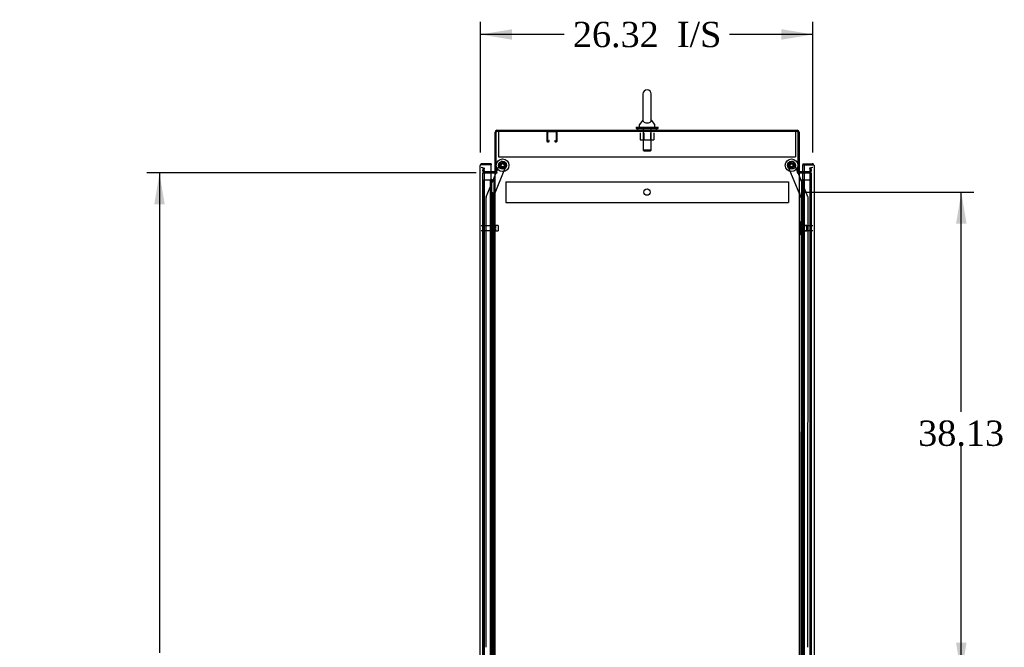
# Model space of a CAD drawing. Header units: inches. Extents: x 2 to 538, y -2 to 358.
# Tile 13 of 19: x 229 to 307, y 182 to 232. Entities that reach past the tile are written whole.
import ezdxf
from ezdxf.enums import TextEntityAlignment as Align
from ezdxf.lldxf.tags import DXFTag

# ---------------------------------------------------------------- set-up
doc = ezdxf.new("R2010")
doc.units = ezdxf.units.IN
doc.header["$MEASUREMENT"] = 0
for name, color, linetype in [('COM50677-1', 7, 'Continuous'), ('COM53964-2', 7, 'Continuous'), ('COM54746-78', 7, 'Continuous'), ('COM55914', 7, 'Continuous'), ('COM70220', 7, 'Continuous'), ('COM70449-3', 7, 'Continuous'), ('COM70839-6', 7, 'Continuous'), ('COM71197-4', 7, 'Continuous'), ('COM71199-6', 7, 'Continuous'), ('Default', 7, 'Continuous'), ('NTS18024', 7, 'Continuous'), ('NTS18147', 7, 'Continuous'), ('ROL87452', 7, 'Continuous'), ('RVT17786', 7, 'Continuous'), ('SCS86414', 7, 'Continuous'), ('STD26122', 7, 'Continuous'), ('WAF25376', 7, 'Continuous'), ('WAF25377', 7, 'Continuous'), ('WAM254785', 7, 'Continuous'), ('WAM30038', 7, 'Continuous')]:
    doc.layers.add(name, color=color, linetype=linetype)
doc.styles.add('SEACAD_Times_New_Roman', font='times.ttf')
tags = doc.linetypes.add('HIDDEN2', pattern=[0.1875, 0.125, -0.0625]).pattern_tags.tags
tags[6:7] = [DXFTag(74, 4), DXFTag(75, 0), DXFTag(340, '0'), DXFTag(46, 0.0), DXFTag(50, 0.0), DXFTag(44, 0.0), DXFTag(45, 0.0)]
tags[4:5] = [DXFTag(74, 4), DXFTag(75, 0), DXFTag(340, '0'), DXFTag(46, 0.0), DXFTag(50, 0.0), DXFTag(44, 0.0), DXFTag(45, 0.0)]
doc.dimstyles.new('HAMMOND_(STH_-_540x360)', dxfattribs={"dimtxt": 2, "dimasz": 2.5, "dimexe": 1, "dimexo": 1, "dimgap": 0.5, "dimtad": 0, "dimtih": 1, "dimtoh": 1, "dimzin": 0, "dimdsep": 46, "dimtxsty": 'SEACAD_Times_New_Roman', "dimblk1": '_SE_FILLED', "dimblk2": '_SE_FILLED', "dimsah": 1, "dimcen": 1, "dimadec": 0, "dimazin": 0, "dimtfac": 0.8, "dimtofl": 0, "dimtmove": 0, "dimatfit": 3, "dimfxl": 1, "dimtolj": 1, "dimtzin": 0, "dimarcsym": 0})

# ---------------------------------------------------------------- blocks, each defined once
blk = doc.blocks.new('SE3')
at = {"layer": 'COM50677-1', "color": 7, "linetype": 'HIDDEN2'}
for p, q in [((266.769, 223.02), (266.769, 222.835)), ((290.269, 223.02), (290.269, 222.835)), ((266.769, 222.835), (266.769, 221.02)), ((290.269, 222.835), (290.269, 221.02)), ((266.769, 221.02), (290.269, 221.02))]:
    blk.add_line(p, q, dxfattribs=at)
at = {"layer": 'COM53964-2', "color": 7, "linetype": 'HIDDEN2'}
for p, q in [((267.331, 219.029), (267.331, 218.891)), ((267.331, 219.029), (289.706, 219.029)), ((289.706, 219.029), (289.706, 218.891)), ((267.331, 218.891), (267.331, 217.542)), ((289.706, 218.891), (289.706, 217.542)), ((267.331, 217.542), (267.331, 217.404)), ((289.706, 217.542), (289.706, 217.404)), ((267.331, 217.404), (289.706, 217.404))]:
    blk.add_line(p, q, dxfattribs=at)
blk.add_circle((278.519, 218.216), 0.25, dxfattribs=at)
at = {"layer": 'COM54746-78', "color": 7, "linetype": 'HIDDEN2'}
for p, q in [((265.586, 219.194), (266.111, 219.194)), ((265.586, 141.194), (265.586, 219.194)), ((266.111, 219.194), (266.136, 219.194)), ((266.128, 219.203), (266.128, 219.229)), ((266.128, 219.229), (266.178, 219.229)), ((266.178, 219.203), (266.128, 219.203)), ((266.136, 141.194), (266.136, 219.194)), ((266.191, 219.194), (266.136, 219.194)), ((266.141, 219.203), (266.141, 141.194)), ((266.178, 219.229), (266.203, 219.229)), ((266.178, 219.203), (266.203, 219.203)), ((266.191, 219.194), (266.232, 219.194)), ((266.191, 218.194), (266.191, 219.194)), ((266.203, 219.229), (266.253, 219.229)), ((266.253, 219.203), (266.203, 219.203)), ((266.232, 219.194), (266.427, 219.194)), ((266.232, 218.194), (266.232, 219.194)), ((266.241, 141.194), (266.241, 219.203)), ((266.253, 219.229), (266.253, 219.203)), ((266.427, 219.194), (266.489, 219.194)), ((266.427, 141.194), (266.427, 219.194)), ((290.797, 219.194), (290.797, 141.194)), ((290.897, 141.194), (290.897, 219.194)), ((290.966, 219.194), (291.451, 219.194)), ((291.451, 141.194), (291.451, 219.194)), ((266.136, 218.194), (266.191, 218.194)), ((266.18, 218.194), (266.308, 218.194)), ((266.18, 217.194), (266.18, 218.194)), ((266.277, 217.194), (266.277, 218.194)), ((266.303, 218.194), (266.303, 217.194)), ((266.308, 217.194), (266.308, 218.194)), ((290.76, 218.194), (290.73, 218.194)), ((290.73, 218.194), (290.73, 217.194)), ((266.136, 217.194), (266.191, 217.194)), ((266.18, 217.194), (266.308, 217.194)), ((266.191, 216.194), (266.191, 217.194)), ((266.232, 216.194), (266.232, 217.194)), ((290.76, 217.194), (290.73, 217.194)), ((266.136, 216.194), (266.191, 216.194)), ((266.18, 216.194), (266.308, 216.194)), ((266.18, 215.194), (266.18, 216.194)), ((266.277, 215.194), (266.277, 216.194)), ((266.303, 216.194), (266.303, 215.194)), ((266.308, 215.194), (266.308, 216.194)), ((290.76, 216.194), (290.73, 216.194)), ((290.73, 216.194), (290.73, 215.194)), ((266.136, 215.194), (266.191, 215.194)), ((266.18, 215.194), (266.308, 215.194)), ((266.191, 214.194), (266.191, 215.194)), ((266.232, 214.194), (266.232, 215.194)), ((290.76, 215.194), (290.73, 215.194)), ((266.136, 214.194), (266.191, 214.194)), ((266.18, 214.194), (266.308, 214.194)), ((266.18, 213.194), (266.18, 214.194)), ((266.277, 213.194), (266.277, 214.194)), ((266.303, 214.194), (266.303, 213.194)), ((266.308, 213.194), (266.308, 214.194)), ((290.76, 214.194), (290.73, 214.194)), ((290.73, 214.194), (290.73, 213.194)), ((266.136, 213.194), (266.191, 213.194)), ((266.18, 213.194), (266.308, 213.194)), ((266.191, 212.194), (266.191, 213.194)), ((266.232, 212.194), (266.232, 213.194)), ((290.76, 213.194), (290.73, 213.194)), ((266.136, 212.194), (266.191, 212.194)), ((266.18, 212.194), (266.308, 212.194)), ((266.18, 211.194), (266.18, 212.194)), ((266.277, 211.194), (266.277, 212.194)), ((266.303, 212.194), (266.303, 211.194)), ((266.308, 211.194), (266.308, 212.194)), ((290.76, 212.194), (290.73, 212.194)), ((290.73, 212.194), (290.73, 211.194)), ((266.136, 211.194), (266.191, 211.194)), ((266.18, 211.194), (266.308, 211.194)), ((266.191, 210.194), (266.191, 211.194)), ((266.232, 210.194), (266.232, 211.194)), ((290.76, 211.194), (290.73, 211.194)), ((266.136, 210.194), (266.191, 210.194)), ((266.18, 210.194), (266.308, 210.194)), ((266.18, 209.194), (266.18, 210.194)), ((266.277, 209.194), (266.277, 210.194)), ((266.303, 210.194), (266.303, 209.194)), ((266.308, 209.194), (266.308, 210.194)), ((290.76, 210.194), (290.73, 210.194)), ((290.73, 210.194), (290.73, 209.194)), ((266.136, 209.194), (266.191, 209.194)), ((266.18, 209.194), (266.308, 209.194)), ((266.191, 208.194), (266.191, 209.194)), ((266.232, 208.194), (266.232, 209.194)), ((290.76, 209.194), (290.73, 209.194)), ((266.136, 208.194), (266.191, 208.194)), ((266.18, 208.194), (266.308, 208.194)), ((266.18, 207.194), (266.18, 208.194)), ((266.277, 207.194), (266.277, 208.194)), ((266.303, 208.194), (266.303, 207.194)), ((266.308, 207.194), (266.308, 208.194)), ((290.76, 208.194), (290.73, 208.194)), ((290.73, 208.194), (290.73, 207.194)), ((266.136, 207.194), (266.191, 207.194)), ((266.18, 207.194), (266.308, 207.194)), ((266.191, 206.194), (266.191, 207.194)), ((266.232, 206.194), (266.232, 207.194)), ((290.76, 207.194), (290.73, 207.194)), ((266.136, 206.194), (266.191, 206.194)), ((266.18, 206.194), (266.308, 206.194)), ((266.18, 205.194), (266.18, 206.194)), ((266.277, 205.194), (266.277, 206.194)), ((266.303, 206.194), (266.303, 205.194)), ((266.308, 205.194), (266.308, 206.194)), ((290.76, 206.194), (290.73, 206.194)), ((290.73, 206.194), (290.73, 205.194)), ((266.136, 205.194), (266.191, 205.194)), ((266.18, 205.194), (266.308, 205.194)), ((266.191, 204.194), (266.191, 205.194)), ((266.232, 204.194), (266.232, 205.194)), ((290.76, 205.194), (290.73, 205.194)), ((266.136, 204.194), (266.191, 204.194)), ((266.18, 204.194), (266.308, 204.194)), ((266.18, 203.194), (266.18, 204.194)), ((266.277, 203.194), (266.277, 204.194)), ((266.303, 204.194), (266.303, 203.194)), ((266.308, 203.194), (266.308, 204.194)), ((290.76, 204.194), (290.73, 204.194)), ((290.73, 204.194), (290.73, 203.194)), ((266.136, 203.194), (266.191, 203.194)), ((266.18, 203.194), (266.308, 203.194)), ((266.191, 202.194), (266.191, 203.194)), ((266.232, 202.194), (266.232, 203.194)), ((290.76, 203.194), (290.73, 203.194)), ((266.136, 202.194), (266.191, 202.194)), ((266.18, 202.194), (266.308, 202.194)), ((266.18, 201.194), (266.18, 202.194)), ((266.277, 201.194), (266.277, 202.194)), ((266.303, 202.194), (266.303, 201.194)), ((266.308, 201.194), (266.308, 202.194)), ((290.76, 202.194), (290.73, 202.194)), ((290.73, 202.194), (290.73, 201.194)), ((266.136, 201.194), (266.191, 201.194)), ((266.18, 201.194), (266.308, 201.194)), ((266.191, 200.194), (266.191, 201.194)), ((266.232, 200.194), (266.232, 201.194)), ((290.76, 201.194), (290.73, 201.194)), ((266.136, 200.194), (266.191, 200.194)), ((266.18, 200.194), (266.308, 200.194)), ((266.18, 199.194), (266.18, 200.194)), ((266.277, 199.194), (266.277, 200.194)), ((266.303, 200.194), (266.303, 199.194)), ((266.308, 199.194), (266.308, 200.194)), ((290.76, 200.194), (290.73, 200.194)), ((290.73, 200.194), (290.73, 199.194)), ((266.136, 199.194), (266.191, 199.194)), ((266.18, 199.194), (266.308, 199.194)), ((266.191, 198.194), (266.191, 199.194)), ((266.232, 198.194), (266.232, 199.194)), ((290.76, 199.194), (290.73, 199.194)), ((266.136, 198.194), (266.191, 198.194)), ((266.18, 198.194), (266.308, 198.194)), ((266.18, 197.194), (266.18, 198.194)), ((266.277, 197.194), (266.277, 198.194)), ((266.303, 198.194), (266.303, 197.194)), ((266.308, 197.194), (266.308, 198.194)), ((290.76, 198.194), (290.73, 198.194)), ((290.73, 198.194), (290.73, 197.194)), ((266.136, 197.194), (266.191, 197.194)), ((266.18, 197.194), (266.308, 197.194)), ((266.191, 196.194), (266.191, 197.194)), ((266.232, 196.194), (266.232, 197.194)), ((290.76, 197.194), (290.73, 197.194)), ((266.136, 196.194), (266.191, 196.194)), ((266.18, 196.194), (266.308, 196.194)), ((266.18, 195.194), (266.18, 196.194)), ((266.277, 195.194), (266.277, 196.194)), ((266.303, 196.194), (266.303, 195.194)), ((266.308, 195.194), (266.308, 196.194)), ((290.76, 196.194), (290.73, 196.194)), ((290.73, 196.194), (290.73, 195.194)), ((266.136, 195.194), (266.191, 195.194)), ((266.18, 195.194), (266.308, 195.194)), ((266.191, 194.194), (266.191, 195.194)), ((266.232, 194.194), (266.232, 195.194)), ((290.76, 195.194), (290.73, 195.194)), ((266.136, 194.194), (266.191, 194.194)), ((266.18, 194.194), (266.308, 194.194)), ((266.18, 193.194), (266.18, 194.194)), ((266.277, 193.194), (266.277, 194.194)), ((266.303, 194.194), (266.303, 193.194)), ((266.308, 193.194), (266.308, 194.194)), ((290.76, 194.194), (290.73, 194.194)), ((290.73, 194.194), (290.73, 193.194)), ((266.136, 193.194), (266.191, 193.194)), ((266.18, 193.194), (266.308, 193.194)), ((266.191, 192.194), (266.191, 193.194)), ((266.232, 192.194), (266.232, 193.194)), ((290.76, 193.194), (290.73, 193.194)), ((266.136, 192.194), (266.191, 192.194)), ((266.18, 192.194), (266.308, 192.194)), ((266.18, 191.194), (266.18, 192.194)), ((266.277, 191.194), (266.277, 192.194)), ((266.303, 192.194), (266.303, 191.194)), ((266.308, 191.194), (266.308, 192.194)), ((290.76, 192.194), (290.73, 192.194)), ((290.73, 192.194), (290.73, 191.194)), ((266.136, 191.194), (266.191, 191.194)), ((266.18, 191.194), (266.308, 191.194)), ((266.191, 190.194), (266.191, 191.194)), ((266.232, 190.194), (266.232, 191.194)), ((290.76, 191.194), (290.73, 191.194)), ((266.136, 190.194), (266.191, 190.194)), ((266.18, 190.194), (266.308, 190.194)), ((266.18, 189.194), (266.18, 190.194)), ((266.277, 189.194), (266.277, 190.194)), ((266.303, 190.194), (266.303, 189.194)), ((266.308, 189.194), (266.308, 190.194)), ((290.76, 190.194), (290.73, 190.194)), ((290.73, 190.194), (290.73, 189.194)), ((266.136, 189.194), (266.191, 189.194)), ((266.18, 189.194), (266.308, 189.194)), ((266.191, 188.194), (266.191, 189.194)), ((266.232, 188.194), (266.232, 189.194)), ((290.76, 189.194), (290.73, 189.194)), ((266.136, 188.194), (266.191, 188.194)), ((266.18, 188.194), (266.308, 188.194)), ((266.18, 187.194), (266.18, 188.194)), ((266.277, 187.194), (266.277, 188.194)), ((266.303, 188.194), (266.303, 187.194)), ((266.308, 187.194), (266.308, 188.194)), ((290.76, 188.194), (290.73, 188.194)), ((290.73, 188.194), (290.73, 187.194)), ((266.136, 187.194), (266.191, 187.194)), ((266.18, 187.194), (266.308, 187.194)), ((266.191, 186.194), (266.191, 187.194)), ((266.232, 186.194), (266.232, 187.194)), ((290.76, 187.194), (290.73, 187.194)), ((266.136, 186.194), (266.191, 186.194)), ((266.18, 186.194), (266.308, 186.194)), ((266.18, 185.194), (266.18, 186.194)), ((266.277, 185.194), (266.277, 186.194)), ((266.303, 186.194), (266.303, 185.194)), ((266.308, 185.194), (266.308, 186.194)), ((290.76, 186.194), (290.73, 186.194)), ((290.73, 186.194), (290.73, 185.194)), ((266.136, 185.194), (266.191, 185.194)), ((266.18, 185.194), (266.308, 185.194)), ((266.191, 184.194), (266.191, 185.194)), ((266.232, 184.194), (266.232, 185.194)), ((290.76, 185.194), (290.73, 185.194)), ((266.136, 184.194), (266.191, 184.194)), ((266.18, 184.194), (266.308, 184.194)), ((266.18, 183.194), (266.18, 184.194)), ((266.277, 183.194), (266.277, 184.194)), ((266.303, 184.194), (266.303, 183.194)), ((266.308, 183.194), (266.308, 184.194)), ((290.76, 184.194), (290.73, 184.194)), ((290.73, 184.194), (290.73, 183.194)), ((266.136, 183.194), (266.191, 183.194)), ((266.18, 183.194), (266.308, 183.194)), ((266.191, 182.194), (266.191, 183.194)), ((266.232, 182.194), (266.232, 183.194)), ((290.76, 183.194), (290.73, 183.194))]:
    blk.add_line(p, q, dxfattribs=at)
at = {"layer": 'COM54746-78', "color": 7, "linetype": 'Continuous'}
for p, q in [((290.549, 219.194), (290.76, 219.194)), ((290.76, 219.194), (290.964, 219.194)), ((290.76, 218.194), (290.76, 219.194)), ((290.784, 219.203), (290.784, 219.229)), ((290.784, 219.229), (290.834, 219.229)), ((290.834, 219.203), (290.784, 219.203)), ((290.797, 219.203), (290.797, 219.194)), ((290.834, 219.229), (290.859, 219.229)), ((290.834, 219.203), (290.859, 219.203)), ((290.859, 219.229), (290.909, 219.229)), ((290.909, 219.203), (290.859, 219.203)), ((290.897, 219.194), (290.897, 219.203)), ((290.909, 219.229), (290.909, 219.203)), ((290.964, 219.194), (290.966, 219.194)), ((290.964, 218.194), (290.964, 219.194)), ((290.964, 218.194), (290.76, 218.194)), ((290.964, 218.194), (290.76, 218.194)), ((290.76, 217.194), (290.76, 218.194)), ((290.964, 217.194), (290.964, 218.194)), ((290.964, 217.194), (290.76, 217.194)), ((290.964, 217.194), (290.76, 217.194)), ((290.76, 216.194), (290.76, 217.194)), ((290.964, 216.194), (290.964, 217.194)), ((290.964, 216.194), (290.76, 216.194)), ((290.964, 216.194), (290.76, 216.194)), ((290.76, 215.194), (290.76, 216.194)), ((290.964, 215.194), (290.964, 216.194)), ((290.964, 215.194), (290.76, 215.194)), ((290.964, 215.194), (290.76, 215.194)), ((290.76, 214.194), (290.76, 215.194)), ((290.964, 214.194), (290.964, 215.194)), ((290.964, 214.194), (290.76, 214.194)), ((290.964, 214.194), (290.76, 214.194)), ((290.76, 213.194), (290.76, 214.194)), ((290.964, 213.194), (290.964, 214.194)), ((290.964, 213.194), (290.76, 213.194)), ((290.964, 213.194), (290.76, 213.194)), ((290.76, 212.194), (290.76, 213.194)), ((290.964, 212.194), (290.964, 213.194)), ((290.964, 212.194), (290.76, 212.194)), ((290.964, 212.194), (290.76, 212.194)), ((290.76, 211.194), (290.76, 212.194)), ((290.964, 211.194), (290.964, 212.194)), ((290.964, 211.194), (290.76, 211.194)), ((290.964, 211.194), (290.76, 211.194)), ((290.76, 210.194), (290.76, 211.194)), ((290.964, 210.194), (290.964, 211.194)), ((290.964, 210.194), (290.76, 210.194)), ((290.964, 210.194), (290.76, 210.194)), ((290.76, 209.194), (290.76, 210.194)), ((290.964, 209.194), (290.964, 210.194)), ((290.964, 209.194), (290.76, 209.194)), ((290.964, 209.194), (290.76, 209.194)), ((290.76, 208.194), (290.76, 209.194)), ((290.964, 208.194), (290.964, 209.194)), ((290.964, 208.194), (290.76, 208.194)), ((290.964, 208.194), (290.76, 208.194)), ((290.76, 207.194), (290.76, 208.194)), ((290.964, 207.194), (290.964, 208.194)), ((290.964, 207.194), (290.76, 207.194)), ((290.964, 207.194), (290.76, 207.194)), ((290.76, 206.194), (290.76, 207.194)), ((290.964, 206.194), (290.964, 207.194)), ((290.964, 206.194), (290.76, 206.194)), ((290.964, 206.194), (290.76, 206.194)), ((290.76, 205.194), (290.76, 206.194)), ((290.964, 205.194), (290.964, 206.194)), ((290.964, 205.194), (290.76, 205.194)), ((290.964, 205.194), (290.76, 205.194)), ((290.76, 204.194), (290.76, 205.194)), ((290.964, 204.194), (290.964, 205.194)), ((290.964, 204.194), (290.76, 204.194)), ((290.964, 204.194), (290.76, 204.194)), ((290.76, 203.194), (290.76, 204.194)), ((290.964, 203.194), (290.964, 204.194)), ((290.964, 203.194), (290.76, 203.194)), ((290.964, 203.194), (290.76, 203.194)), ((290.76, 202.194), (290.76, 203.194)), ((290.964, 202.194), (290.964, 203.194)), ((290.964, 202.194), (290.76, 202.194)), ((290.964, 202.194), (290.76, 202.194)), ((290.76, 201.194), (290.76, 202.194)), ((290.964, 201.194), (290.964, 202.194)), ((290.964, 201.194), (290.76, 201.194)), ((290.964, 201.194), (290.76, 201.194)), ((290.76, 200.194), (290.76, 201.194)), ((290.964, 200.194), (290.964, 201.194)), ((290.964, 200.194), (290.76, 200.194)), ((290.964, 200.194), (290.76, 200.194)), ((290.76, 199.194), (290.76, 200.194)), ((290.964, 199.194), (290.964, 200.194)), ((290.964, 199.194), (290.76, 199.194)), ((290.964, 199.194), (290.76, 199.194)), ((290.76, 198.194), (290.76, 199.194)), ((290.964, 198.194), (290.964, 199.194)), ((290.964, 198.194), (290.76, 198.194)), ((290.964, 198.194), (290.76, 198.194)), ((290.76, 197.194), (290.76, 198.194)), ((290.964, 197.194), (290.964, 198.194)), ((290.964, 197.194), (290.76, 197.194)), ((290.964, 197.194), (290.76, 197.194)), ((290.76, 196.194), (290.76, 197.194)), ((290.964, 196.194), (290.964, 197.194)), ((290.964, 196.194), (290.76, 196.194)), ((290.964, 196.194), (290.76, 196.194)), ((290.76, 195.194), (290.76, 196.194)), ((290.964, 195.194), (290.964, 196.194)), ((290.964, 195.194), (290.76, 195.194)), ((290.964, 195.194), (290.76, 195.194)), ((290.76, 194.194), (290.76, 195.194)), ((290.964, 194.194), (290.964, 195.194)), ((290.964, 194.194), (290.76, 194.194)), ((290.964, 194.194), (290.76, 194.194)), ((290.76, 193.194), (290.76, 194.194)), ((290.964, 193.194), (290.964, 194.194)), ((290.964, 193.194), (290.76, 193.194)), ((290.964, 193.194), (290.76, 193.194)), ((290.76, 192.194), (290.76, 193.194)), ((290.964, 192.194), (290.964, 193.194)), ((290.964, 192.194), (290.76, 192.194)), ((290.964, 192.194), (290.76, 192.194)), ((290.76, 191.194), (290.76, 192.194)), ((290.964, 191.194), (290.964, 192.194)), ((290.964, 191.194), (290.76, 191.194)), ((290.964, 191.194), (290.76, 191.194)), ((290.76, 190.194), (290.76, 191.194)), ((290.964, 190.194), (290.964, 191.194)), ((290.964, 190.194), (290.76, 190.194)), ((290.964, 190.194), (290.76, 190.194)), ((290.76, 189.194), (290.76, 190.194)), ((290.964, 189.194), (290.964, 190.194)), ((290.964, 189.194), (290.76, 189.194)), ((290.964, 189.194), (290.76, 189.194)), ((290.76, 188.194), (290.76, 189.194)), ((290.964, 188.194), (290.964, 189.194)), ((290.964, 188.194), (290.76, 188.194)), ((290.964, 188.194), (290.76, 188.194)), ((290.76, 187.194), (290.76, 188.194)), ((290.964, 187.194), (290.964, 188.194)), ((290.964, 187.194), (290.76, 187.194)), ((290.964, 187.194), (290.76, 187.194)), ((290.76, 186.194), (290.76, 187.194)), ((290.964, 186.194), (290.964, 187.194)), ((290.964, 186.194), (290.76, 186.194)), ((290.964, 186.194), (290.76, 186.194)), ((290.76, 185.194), (290.76, 186.194)), ((290.964, 185.194), (290.964, 186.194)), ((290.964, 185.194), (290.76, 185.194)), ((290.964, 185.194), (290.76, 185.194)), ((290.76, 184.194), (290.76, 185.194)), ((290.964, 184.194), (290.964, 185.194)), ((290.964, 184.194), (290.76, 184.194)), ((290.964, 184.194), (290.76, 184.194)), ((290.76, 183.194), (290.76, 184.194)), ((290.964, 183.194), (290.964, 184.194)), ((290.964, 183.194), (290.76, 183.194)), ((290.964, 183.194), (290.76, 183.194)), ((290.76, 182.194), (290.76, 183.194)), ((290.964, 182.194), (290.964, 183.194))]:
    blk.add_line(p, q, dxfattribs=at)
at = {"layer": 'COM55914', "color": 7, "linetype": 'HIDDEN2'}
for p, q in [((270.584, 222.977), (270.584, 222.25)), ((270.624, 222.977), (270.624, 222.25)), ((271.354, 222.98), (270.627, 222.98)), ((271.357, 222.25), (271.357, 222.977)), ((271.397, 222.25), (271.397, 222.977)), ((270.627, 222.247), (270.729, 222.247)), ((270.627, 222.207), (270.729, 222.207)), ((270.732, 222.25), (270.732, 222.301)), ((270.772, 222.301), (270.732, 222.301)), ((270.772, 222.25), (270.772, 222.301)), ((271.209, 222.301), (271.209, 222.25)), ((271.209, 222.301), (271.249, 222.301)), ((271.249, 222.301), (271.249, 222.25)), ((271.252, 222.247), (271.354, 222.247)), ((271.252, 222.207), (271.354, 222.207))]:
    blk.add_line(p, q, dxfattribs=at)
for centre, radius, start, end in [((270.627, 222.977), 0.043, 90, 180), ((270.627, 222.977), 0.003, 90, 180), ((271.354, 222.977), 0.043, 0, 90), ((271.354, 222.977), 0.003, 0, 90), ((270.627, 222.25), 0.043, 180, 270), ((270.627, 222.25), 0.003, 180, 270), ((270.729, 222.25), 0.003, 270, 0), ((270.729, 222.25), 0.043, 270, 0), ((271.252, 222.25), 0.043, 180, 270), ((271.252, 222.25), 0.003, 180, 270), ((271.354, 222.25), 0.003, 270, 0), ((271.354, 222.25), 0.043, 270, 0)]:
    blk.add_arc(centre, radius, start, end, dxfattribs=at)
at = {"layer": 'COM70220', "color": 7, "linetype": 'HIDDEN2'}
for p, q in [((265.647, 219.661), (265.647, 219.911)), ((291.391, 219.911), (291.391, 219.661)), ((265.647, 140.726), (265.647, 219.661)), ((291.391, 219.661), (291.391, 140.726))]:
    blk.add_line(p, q, dxfattribs=at)
for centre, start, end in [((265.397, 219.911), 0, 90), ((291.641, 219.911), 90, 180)]:
    blk.add_arc(centre, 0.25, start, end, dxfattribs=at)
at = {"layer": 'COM70449-3', "color": 7, "linetype": 'Continuous'}
for p, q in [((266.489, 219.77), (266.489, 222.972)), ((266.632, 223.115), (290.406, 223.115)), ((290.549, 222.972), (290.549, 219.77)), ((266.441, 219.835), (266.177, 219.835)), ((290.966, 219.835), (290.597, 219.835)), ((266.584, 219.77), (266.489, 219.77)), ((290.454, 219.77), (290.549, 219.77))]:
    blk.add_line(p, q, dxfattribs=at)
at = {"layer": 'COM70449-3', "color": 7, "linetype": 'HIDDEN2'}
for p, q in [((265.524, 219.908), (265.564, 220.136)), ((265.564, 220.136), (265.657, 220.12)), ((265.617, 219.891), (265.657, 220.12)), ((266.177, 219.835), (265.664, 219.835)), ((291.373, 219.835), (290.966, 219.835)), ((291.474, 220.136), (291.38, 220.12)), ((291.38, 220.12), (291.42, 219.891)), ((291.474, 220.136), (291.514, 219.908))]:
    blk.add_line(p, q, dxfattribs=at)
at = {"layer": 'COM70449-3', "color": 7, "linetype": 'Continuous'}
for centre, radius, start, end in [((266.632, 222.972), 0.143, 90, 180), ((290.406, 222.972), 0.143, 0, 90), ((266.441, 219.883), 0.048, 270, 0), ((290.597, 219.883), 0.048, 180, 270), ((266.441, 219.883), 0.143, 270, 307.79488), ((290.597, 219.883), 0.143, 232.20512, 270)]:
    blk.add_arc(centre, radius, start, end, dxfattribs=at)
at = {"layer": 'COM70449-3', "color": 7, "linetype": 'HIDDEN2'}
for centre, radius, start, end in [((266.632, 222.972), 0.048, 90, 180), ((290.406, 222.972), 0.048, 0, 90), ((265.664, 219.883), 0.143, 170, 270), ((265.664, 219.883), 0.048, 170, 270), ((291.373, 219.883), 0.143, 270, 10), ((291.373, 219.883), 0.048, 270, 10)]:
    blk.add_arc(centre, radius, start, end, dxfattribs=at)
at = {"layer": 'COM70839-6', "color": 7, "linetype": 'HIDDEN2'}
for p, q in [((266.577, 219.77), (266.912, 220.58)), ((267.076, 220.648), (267.335, 220.54)), ((289.702, 220.54), (289.962, 220.648)), ((290.461, 219.77), (290.125, 220.58)), ((266.303, 217.721), (267.403, 220.377)), ((290.734, 217.721), (289.634, 220.377)), ((265.782, 217.849), (266.564, 219.74)), ((291.256, 217.849), (290.473, 219.74)), ((265.785, 182.219), (265.772, 217.801)), ((266.317, 180.844), (266.303, 217.721)), ((290.721, 180.844), (290.734, 217.721)), ((291.252, 182.219), (291.265, 217.801))]:
    blk.add_line(p, q, dxfattribs=at)
at = {"layer": 'COM70839-6', "color": 7, "linetype": 'Continuous'}
for p, q in [((266.564, 219.74), (266.577, 219.77)), ((290.473, 219.74), (290.461, 219.77))]:
    blk.add_line(p, q, dxfattribs=at)
at = {"layer": 'COM70839-6', "color": 7, "linetype": 'HIDDEN2'}
for centre in [(267.084, 220.341), (289.954, 220.341)]:
    blk.add_circle(centre, 0.129, dxfattribs=at)
for centre, start, end in [((267.028, 220.532), 67.50917, 157.50917), ((290.01, 220.532), 22.49083, 112.49083), ((267.288, 220.425), 337.50917, 67.50917), ((289.75, 220.425), 112.49083, 202.49083), ((265.897, 217.801), 157.50917, 180.02117), ((291.14, 217.801), 359.97883, 22.49083)]:
    blk.add_arc(centre, 0.125, start, end, dxfattribs=at)
at = {"layer": 'COM71197-4', "color": 7, "linetype": 'Continuous'}
for p, q in [((290.454, 223.02), (266.584, 223.02)), ((266.584, 219.77), (266.584, 223.02)), ((290.454, 223.02), (290.454, 219.77)), ((266.177, 219.74), (266.441, 219.74)), ((266.489, 219.74), (266.441, 219.74)), ((266.489, 219.74), (266.632, 219.74)), ((266.489, 140.43), (266.489, 219.74)), ((266.632, 219.77), (266.584, 219.77)), ((290.406, 219.77), (290.454, 219.77)), ((290.406, 219.74), (290.549, 219.74)), ((290.549, 219.74), (290.549, 140.43)), ((290.597, 219.74), (290.549, 219.74)), ((290.597, 219.74), (290.966, 219.74))]:
    blk.add_line(p, q, dxfattribs=at)
at = {"layer": 'COM71197-4', "color": 7, "linetype": 'HIDDEN2'}
for p, q in [((265.522, 219.74), (266.177, 219.74)), ((265.522, 140.43), (265.522, 219.74)), ((290.966, 219.74), (291.516, 219.74)), ((291.516, 219.74), (291.516, 140.43))]:
    blk.add_line(p, q, dxfattribs=at)
at = {"layer": 'COM71197-4', "color": 7, "linetype": 'Continuous'}
for centre, start, end in [((266.632, 219.755), 270, 90), ((290.406, 219.755), 90, 270)]:
    blk.add_arc(centre, 0.015, start, end, dxfattribs=at)
at = {"layer": 'COM71199-6', "color": 7, "linetype": 'Continuous'}
for p, q in [((265.302, 140.071), (265.302, 220.317)), ((265.302, 220.317), (265.302, 220.317)), ((265.302, 220.317), (265.302, 220.317)), ((265.302, 220.317), (265.302, 220.317)), ((265.382, 220.365), (265.331, 220.404)), ((265.445, 220.365), (265.331, 220.365)), ((265.445, 220.365), (265.382, 220.365)), ((266.177, 220.46), (265.445, 220.46)), ((265.445, 220.365), (265.445, 220.365)), ((266.177, 220.365), (265.445, 220.365)), ((266.177, 220.365), (265.445, 220.365)), ((266.177, 220.46), (266.177, 220.365)), ((266.177, 140.023), (266.177, 220.365)), ((290.861, 220.46), (290.861, 220.365)), ((290.861, 220.46), (291.593, 220.46)), ((290.861, 219.835), (290.861, 220.365)), ((290.861, 220.365), (290.966, 220.365)), ((290.861, 220.365), (291.593, 220.365)), ((290.966, 220.365), (290.966, 140.023)), ((291.593, 220.365), (290.966, 220.365)), ((291.593, 220.365), (291.593, 220.365)), ((291.655, 220.365), (291.593, 220.365)), ((291.593, 220.365), (291.706, 220.365)), ((291.655, 220.365), (291.706, 220.404)), ((291.736, 220.317), (291.736, 140.071)), ((291.736, 220.317), (291.736, 220.317)), ((291.736, 220.317), (291.736, 220.317))]:
    blk.add_line(p, q, dxfattribs=at)
at = {"layer": 'COM71199-6', "color": 7, "linetype": 'HIDDEN2'}
blk.add_line((290.861, 140.335), (290.861, 219.835), dxfattribs=at)
at = {"layer": 'COM71199-6', "color": 7, "linetype": 'Continuous'}
for centre, start, end in [((265.445, 220.317), 142.49641, 179.84393), ((265.445, 220.317), 179.92383, 180), ((265.445, 220.317), 90, 142.49641), ((291.593, 220.317), 37.50359, 90), ((291.593, 220.317), 0.15607, 37.50359), ((291.593, 220.317), 0, 0.07617)]:
    blk.add_arc(centre, 0.143, start, end, dxfattribs=at)
for points in [[(265.331, 220.365), (265.322, 220.357), (265.314, 220.349), (265.307, 220.337), (265.305, 220.333), (265.302, 220.325), (265.302, 220.321), (265.302, 220.317)], [(291.706, 220.365), (291.716, 220.357), (291.723, 220.349), (291.731, 220.337), (291.733, 220.333), (291.735, 220.325), (291.736, 220.321), (291.736, 220.317)]]:
    blk.add_open_spline(points, degree=3, knots=[0, 0, 0, 0, 0.5, 0.5, 0.75, 0.75, 1, 1, 1, 1], dxfattribs=at)
at = {"layer": 'NTS18024', "color": 7, "linetype": 'HIDDEN2'}
for p, q in [((277.984, 222.895), (277.984, 222.35)), ((277.984, 222.35), (278.256, 222.35)), ((278.256, 222.895), (278.256, 222.35)), ((278.256, 222.35), (278.782, 222.35)), ((278.782, 222.895), (278.782, 222.35)), ((278.782, 222.35), (279.056, 222.35)), ((279.056, 222.895), (279.056, 222.35))]:
    blk.add_line(p, q, dxfattribs=at)
at = {"layer": 'NTS18147', "color": 7, "linetype": 'HIDDEN2'}
for p, q in [((266.179, 215.766), (266.179, 215.711)), ((266.241, 215.86), (266.241, 215.865)), ((266.304, 215.865), (266.241, 215.865)), ((266.241, 215.86), (266.304, 215.86)), ((266.241, 215.671), (266.241, 215.554)), ((266.304, 215.671), (266.241, 215.671)), ((266.241, 215.554), (266.304, 215.554)), ((266.241, 215.176), (266.241, 215.058)), ((266.304, 215.176), (266.241, 215.176)), ((266.304, 215.86), (266.304, 215.865)), ((266.304, 215.671), (266.304, 215.86)), ((266.304, 215.554), (266.304, 215.671)), ((266.742, 215.585), (266.304, 215.585)), ((266.304, 215.176), (266.304, 215.554)), ((266.304, 215.058), (266.304, 215.176)), ((266.304, 215.145), (266.742, 215.145)), ((266.742, 215.585), (266.742, 215.145)), ((290.608, 215.766), (290.608, 215.711)), ((290.67, 215.86), (290.67, 215.865)), ((290.733, 215.865), (290.67, 215.865)), ((290.67, 215.86), (290.733, 215.86)), ((290.67, 215.671), (290.67, 215.554)), ((290.733, 215.671), (290.67, 215.671)), ((290.67, 215.554), (290.733, 215.554)), ((290.67, 215.176), (290.67, 215.058)), ((290.733, 215.176), (290.67, 215.176)), ((290.733, 215.86), (290.733, 215.865)), ((290.733, 215.671), (290.733, 215.86)), ((290.733, 215.554), (290.733, 215.671)), ((291.171, 215.585), (290.733, 215.585)), ((290.733, 215.176), (290.733, 215.554)), ((290.733, 215.058), (290.733, 215.176)), ((290.733, 215.145), (291.171, 215.145)), ((291.171, 215.145), (291.171, 215.585)), ((266.179, 215.018), (266.179, 214.964)), ((266.241, 215.058), (266.304, 215.058)), ((266.241, 214.869), (266.241, 214.865)), ((266.304, 214.869), (266.241, 214.869)), ((266.241, 214.865), (266.304, 214.865)), ((266.304, 214.869), (266.304, 215.058)), ((266.304, 214.869), (266.304, 214.865)), ((290.608, 215.018), (290.608, 214.964)), ((290.67, 215.058), (290.733, 215.058)), ((290.67, 214.869), (290.67, 214.865)), ((290.733, 214.869), (290.67, 214.869)), ((290.67, 214.865), (290.733, 214.865)), ((290.733, 214.869), (290.733, 215.058)), ((290.733, 214.869), (290.733, 214.865))]:
    blk.add_line(p, q, dxfattribs=at)
for centre in [(266.497, 215.365), (290.927, 215.365)]:
    blk.add_arc(centre, 0.318, 143.63381, 216.36619, dxfattribs=at)
for centre, start_param, end_param in [((266.497, 215.766), 2.506883, 3.776302), ((266.497, 215.711), 3.141593, 3.776302), ((290.927, 215.766), 2.506883, 3.776302), ((290.927, 215.711), 3.141593, 3.776302), ((266.497, 214.964), 2.506883, 3.776302), ((266.497, 215.018), 2.506883, 3.141593), ((290.927, 214.964), 2.506883, 3.776302), ((290.927, 215.018), 2.506883, 3.141593)]:
    blk.add_ellipse(centre, major_axis=(0.318, 0), ratio=0.5, start_param=start_param, end_param=end_param, dxfattribs=at)
at = {"layer": 'ROL87452', "color": 7, "linetype": 'HIDDEN2'}
for centre, radius in [((267.084, 220.341), 0.5), ((289.954, 220.341), 0.5), ((267.084, 220.341), 0.206)]:
    blk.add_circle(centre, radius, dxfattribs=at)
at = {"layer": 'RVT17786', "color": 7, "linetype": 'HIDDEN2'}
for centre, radius in [((267.084, 220.341), 0.217), ((289.954, 220.341), 0.217), ((289.954, 220.341), 0.125)]:
    blk.add_circle(centre, radius, dxfattribs=at)
at = {"layer": 'SCS86414', "color": 7, "linetype": 'Continuous'}
for p, q in [((278.188, 225.98), (278.188, 223.909)), ((278.85, 223.909), (278.85, 225.98)), ((278.179, 223.899), (277.908, 223.572)), ((279.13, 223.572), (278.859, 223.899)), ((277.894, 223.534), (277.894, 223.415)), ((279.144, 223.415), (279.144, 223.534))]:
    blk.add_line(p, q, dxfattribs=at)
at = {"layer": 'SCS86414', "color": 7, "linetype": 'HIDDEN2'}
for p, q in [((278.207, 223.355), (278.207, 221.54)), ((278.831, 221.54), (278.831, 223.355)), ((278.831, 221.54), (278.207, 221.54)), ((278.207, 221.54), (278.267, 221.48)), ((278.267, 221.48), (278.771, 221.48)), ((278.771, 221.48), (278.831, 221.54))]:
    blk.add_line(p, q, dxfattribs=at)
at = {"layer": 'SCS86414', "color": 7, "linetype": 'Continuous'}
for centre, radius, start, end in [((278.519, 225.98), 0.331, 0, 180), ((277.954, 223.534), 0.06, 140.32138, 180), ((277.954, 223.415), 0.06, 180, 270), ((279.084, 223.415), 0.06, 270, 0), ((279.084, 223.534), 0.06, 0, 39.67862)]:
    blk.add_arc(centre, radius, start, end, dxfattribs=at)
blk.add_open_spline([(278.188, 223.916), (278.187, 223.909), (278.187, 223.891), (278.198, 223.847), (278.211, 223.818), (278.261, 223.766), (278.298, 223.741), (278.399, 223.706), (278.463, 223.695), (278.593, 223.697), (278.655, 223.709), (278.751, 223.748), (278.786, 223.773), (278.831, 223.826), (278.843, 223.855), (278.851, 223.898), (278.85, 223.914), (278.85, 223.919)], degree=3, knots=[0.1998972, 0.1998972, 0.1998972, 0.1998972, 0.25, 0.25, 0.3125, 0.3125, 0.375, 0.375, 0.4375, 0.4375, 0.5, 0.5, 0.5625, 0.5625, 0.625, 0.625, 0.6754168, 0.6754168, 0.6754168, 0.6754168], dxfattribs=at)
at = {"layer": 'STD26122', "color": 7, "linetype": 'HIDDEN2'}
for p, q in [((266.362, 215.55), (265.397, 215.55)), ((265.397, 215.18), (266.362, 215.18)), ((266.362, 215.55), (266.362, 215.18)), ((266.397, 215.515), (266.362, 215.55)), ((266.362, 215.18), (266.397, 215.215)), ((266.397, 215.215), (266.397, 215.515)), ((290.676, 215.55), (290.641, 215.515)), ((290.641, 215.215), (290.641, 215.515)), ((290.641, 215.215), (290.676, 215.18)), ((290.676, 215.18), (290.676, 215.55)), ((291.641, 215.55), (290.676, 215.55)), ((290.676, 215.18), (291.641, 215.18))]:
    blk.add_line(p, q, dxfattribs=at)
at = {"layer": 'WAF25376', "color": 7, "linetype": 'HIDDEN2'}
for centre, radius in [((267.084, 220.341), 0.315), ((289.954, 220.341), 0.315), ((267.084, 220.341), 0.14), ((289.954, 220.341), 0.14)]:
    blk.add_circle(centre, radius, dxfattribs=at)
at = {"layer": 'WAF25377', "color": 7, "linetype": 'Continuous'}
for p, q in [((277.644, 223.355), (279.394, 223.355)), ((277.644, 223.355), (277.644, 223.24)), ((277.644, 223.24), (279.394, 223.24)), ((279.394, 223.24), (279.394, 223.355))]:
    blk.add_line(p, q, dxfattribs=at)
at = {"layer": 'WAM254785', "color": 7, "linetype": 'Continuous'}
for p, q in [((277.769, 223.24), (277.769, 223.115)), ((279.269, 223.115), (279.269, 223.24))]:
    blk.add_line(p, q, dxfattribs=at)
at = {"layer": 'WAM30038', "color": 7, "linetype": 'HIDDEN2'}
for p, q in [((266.429, 214.99), (266.429, 215.74)), ((266.453, 215.74), (266.429, 215.74)), ((266.453, 214.99), (266.453, 215.74)), ((266.501, 215.204), (266.462, 215.179)), ((266.463, 215.55), (266.501, 215.526)), ((266.517, 215.539), (266.472, 215.567)), ((266.472, 215.542), (266.517, 215.514)), ((266.517, 215.382), (266.472, 215.382)), ((266.472, 215.347), (266.517, 215.347)), ((266.517, 215.216), (266.472, 215.187)), ((266.472, 215.163), (266.517, 215.191)), ((266.501, 215.526), (266.517, 215.539)), ((266.517, 215.191), (266.501, 215.204)), ((266.517, 215.593), (266.517, 215.539)), ((266.517, 215.514), (266.517, 215.382)), ((266.517, 215.347), (266.517, 215.216)), ((266.517, 215.191), (266.517, 215.137)), ((290.858, 214.99), (290.858, 215.74)), ((290.882, 215.74), (290.858, 215.74)), ((290.882, 214.99), (290.882, 215.74)), ((290.897, 215.547), (290.93, 215.526)), ((290.946, 215.539), (290.901, 215.567)), ((290.901, 215.542), (290.946, 215.514)), ((290.946, 215.382), (290.901, 215.382)), ((290.901, 215.347), (290.946, 215.347)), ((290.946, 215.216), (290.901, 215.187)), ((290.901, 215.163), (290.946, 215.191)), ((290.93, 215.204), (290.902, 215.186)), ((290.93, 215.526), (290.946, 215.539)), ((290.946, 215.191), (290.93, 215.204)), ((290.946, 215.593), (290.946, 215.539)), ((290.946, 215.514), (290.946, 215.382)), ((290.946, 215.347), (290.946, 215.216)), ((290.946, 215.191), (290.946, 215.137)), ((266.429, 214.99), (266.453, 214.99)), ((290.858, 214.99), (290.882, 214.99))]:
    blk.add_line(p, q, dxfattribs=at)
for centre, radius, start, end in [((267.04, 216.271), 0.854, 226.55474, 228.29011), ((266.471, 215.364), 0.0182, 87.1609, 177.99424), ((266.471, 215.365), 0.0181, 181.77183, 273.07302), ((291.47, 216.271), 0.854, 226.55474, 228.29011), ((290.901, 215.364), 0.0182, 87.1609, 177.99424), ((290.9, 215.365), 0.0181, 181.77183, 273.07302), ((267.038, 214.462), 0.85, 131.70584, 133.44931), ((291.467, 214.462), 0.85, 131.70584, 133.44931)]:
    blk.add_arc(centre, radius, start, end, dxfattribs=at)
for points, knots in [([(266.453, 215.567), (266.453, 215.565), (266.454, 215.562), (266.456, 215.557), (266.458, 215.555), (266.464, 215.548), (266.468, 215.545), (266.472, 215.542)], [0, 0, 0, 0, 0.25, 0.25, 0.5, 0.5, 1, 1, 1, 1]), ([(266.472, 215.187), (266.47, 215.186), (266.468, 215.185), (266.464, 215.181), (266.462, 215.179), (266.458, 215.175), (266.456, 215.172), (266.454, 215.167), (266.453, 215.165), (266.453, 215.163)], [0, 0, 0, 0, 0.25, 0.25, 0.5, 0.5, 0.75, 0.75, 1, 1, 1, 1]), ([(266.472, 215.567), (266.47, 215.568), (266.468, 215.569), (266.464, 215.571), (266.462, 215.572), (266.46, 215.572), (266.459, 215.572), (266.459, 215.572)], [0, 0, 0, 0, 0.25, 0.25, 0.5, 0.5, 0.5626015, 0.5626015, 0.5626015, 0.5626015]), ([(266.459, 215.158), (266.459, 215.158), (266.46, 215.158), (266.464, 215.158), (266.468, 215.16), (266.472, 215.163)], [0.4389304, 0.4389304, 0.4389304, 0.4389304, 0.5, 0.5, 1, 1, 1, 1]), ([(266.472, 215.633), (266.474, 215.631), (266.476, 215.629), (266.479, 215.627), (266.491, 215.616), (266.504, 215.605), (266.517, 215.593)], [0, 0, 0, 0, 0.141448, 0.141448, 0.141448, 1, 1, 1, 1]), ([(266.517, 215.137), (266.504, 215.125), (266.491, 215.114), (266.479, 215.102), (266.476, 215.1), (266.474, 215.098), (266.472, 215.097)], [0, 0, 0, 0, 0.858552, 0.858552, 0.858552, 1, 1, 1, 1]), ([(290.882, 215.567), (290.882, 215.565), (290.883, 215.562), (290.886, 215.557), (290.887, 215.555), (290.893, 215.548), (290.897, 215.545), (290.901, 215.542)], [0, 0, 0, 0, 0.25, 0.25, 0.5, 0.5, 1, 1, 1, 1]), ([(290.901, 215.187), (290.899, 215.186), (290.897, 215.185), (290.893, 215.181), (290.891, 215.179), (290.887, 215.175), (290.886, 215.172), (290.883, 215.167), (290.882, 215.165), (290.882, 215.163)], [0, 0, 0, 0, 0.25, 0.25, 0.5, 0.5, 0.75, 0.75, 1, 1, 1, 1]), ([(290.901, 215.567), (290.899, 215.568), (290.897, 215.569), (290.893, 215.571), (290.891, 215.572), (290.889, 215.572), (290.888, 215.572), (290.888, 215.572)], [0, 0, 0, 0, 0.25, 0.25, 0.5, 0.5, 0.5626015, 0.5626015, 0.5626015, 0.5626015]), ([(290.888, 215.158), (290.888, 215.158), (290.889, 215.158), (290.893, 215.158), (290.897, 215.16), (290.901, 215.163)], [0.4389304, 0.4389304, 0.4389304, 0.4389304, 0.5, 0.5, 1, 1, 1, 1]), ([(290.901, 215.633), (290.904, 215.631), (290.906, 215.629), (290.908, 215.627), (290.921, 215.616), (290.933, 215.605), (290.946, 215.593)], [0, 0, 0, 0, 0.141448, 0.141448, 0.141448, 1, 1, 1, 1]), ([(290.946, 215.137), (290.933, 215.125), (290.921, 215.114), (290.908, 215.102), (290.906, 215.1), (290.904, 215.098), (290.901, 215.097)], [0, 0, 0, 0, 0.858552, 0.858552, 0.858552, 1, 1, 1, 1])]:
    blk.add_open_spline(points, degree=3, knots=knots, dxfattribs=at)
blk = doc.blocks.new('DMBLK4443')
at = {"layer": 'Default', "linetype": 'Continuous'}
for points in [[(303.811, 215.716), (303.395, 218.216), (302.978, 215.716)], [(303.811, 182.586), (302.978, 182.586), (303.395, 180.086)]]:
    blk.add_hatch(color=7, dxfattribs=at).paths.add_polyline_path(points)
at = {"layer": 'Default', "color": 7, "linetype": 'Continuous'}
for p, q in [((290.706, 218.216), (304.395, 218.216)), ((303.395, 200.851), (303.395, 218.216)), ((303.395, 180.086), (303.395, 198.151)), ((279.769, 180.086), (304.395, 180.086))]:
    blk.add_line(p, q, dxfattribs=at)
at = {"layer": 'Default', "color": 7, "linetype": 'Continuous', "style": 'SEACAD_Times_New_Roman'}
blk.add_text('38.13', height=2, dxfattribs=at).set_placement((299.982, 200.151), align=Align.TOP_LEFT)
blk = doc.blocks.new('_SE_FILLED')
at = {"color": 0}
blk.add_line((0, 0), (-1, 0), dxfattribs=at)
blk.add_solid([(0, 0), (-1, -0.1665), (-1, 0.1665), (0, 0)], dxfattribs=at)
blk = doc.blocks.new('DMBLK4448')
at = {"layer": 'Default', "linetype": 'Continuous'}
for points in [[(239.505, 217.24), (240.338, 217.24), (239.922, 219.74)], [(239.505, 142.93), (239.922, 140.43), (240.338, 142.93)]]:
    blk.add_hatch(color=7, dxfattribs=at).paths.add_polyline_path(points)
at = {"layer": 'Default', "color": 7, "linetype": 'Continuous'}
for p, q in [((264.981, 219.74), (238.922, 219.74)), ((239.922, 219.74), (239.922, 181.785)), ((239.922, 176.085), (239.922, 140.43)), ((265.465, 140.43), (238.922, 140.43))]:
    blk.add_line(p, q, dxfattribs=at)
at = {"layer": 'Default', "color": 7, "linetype": 'Continuous', "style": 'SEACAD_Times_New_Roman'}
for s, p in [('79.31', (236.509, 181.085)), ('DOOR OPENING', (228.855, 178.085))]:
    blk.add_text(s, height=2, dxfattribs=at).set_placement(p, align=Align.TOP_LEFT)
blk = doc.blocks.new('DMBLK4464')
at = {"layer": 'Default', "linetype": 'Continuous'}
for points in [[(267.831, 231.105), (265.331, 230.688), (267.831, 230.272)], [(289.149, 231.105), (289.149, 230.272), (291.649, 230.688)]]:
    blk.add_hatch(color=7, dxfattribs=at).paths.add_polyline_path(points)
at = {"layer": 'Default', "color": 7, "linetype": 'Continuous'}
for p, q in [((265.331, 221.365), (265.331, 231.688)), ((291.649, 221.365), (291.649, 231.688)), ((271.948, 230.688), (265.331, 230.688)), ((291.649, 230.688), (285.033, 230.688))]:
    blk.add_line(p, q, dxfattribs=at)
at = {"layer": 'Default', "color": 7, "linetype": 'Continuous', "style": 'SEACAD_Times_New_Roman'}
for s, p in [('26.32', (272.648, 231.688)), ('I/S', (280.873, 231.688))]:
    blk.add_text(s, height=2, dxfattribs=at).set_placement(p, align=Align.TOP_LEFT)

msp = doc.modelspace()

# ---------------------------------------------------------------- block references
at = {"layer": 'Default'}
msp.add_blockref('SE3', (0, 0), dxfattribs=at)

# ---------------------------------------------------------------- dimensions: what is measured, and where the dimension line sits
at = {"layer": 'Default', "color": 7, "linetype": 'Continuous'}
dim = msp.add_linear_dim(base=(265.331, 230.688), p1=(291.649, 220.365), p2=(265.331, 220.365), text='\\A1;<> I/S', dimstyle='HAMMOND_(STH_-_540x360)', dxfattribs=at)
dim.commit()
dim.dimension.update_dxf_attribs({"geometry": 'DMBLK4464', "text_midpoint": (278.49, 230.688), "dimtype": 160})
for base, p1, p2, text, picture, middle in [((239.922, 140.43), (265.981, 219.74), (266.465, 140.43), '\\A1;<>\\PDOOR OPENING', 'DMBLK4448', (239.922, 180.085)), ((303.395, 218.216), (278.769, 180.086), (289.706, 218.216), '\\A1;<>', 'DMBLK4443', (303.395, 199.151))]:
    dim = msp.add_linear_dim(base=base, p1=p1, p2=p2, angle=90, text=text, dimstyle='HAMMOND_(STH_-_540x360)', dxfattribs=at)
    dim.commit()
    dim.dimension.update_dxf_attribs({"geometry": picture, "text_midpoint": middle, "dimtype": 160})

doc.saveas('drawing.dxf')
